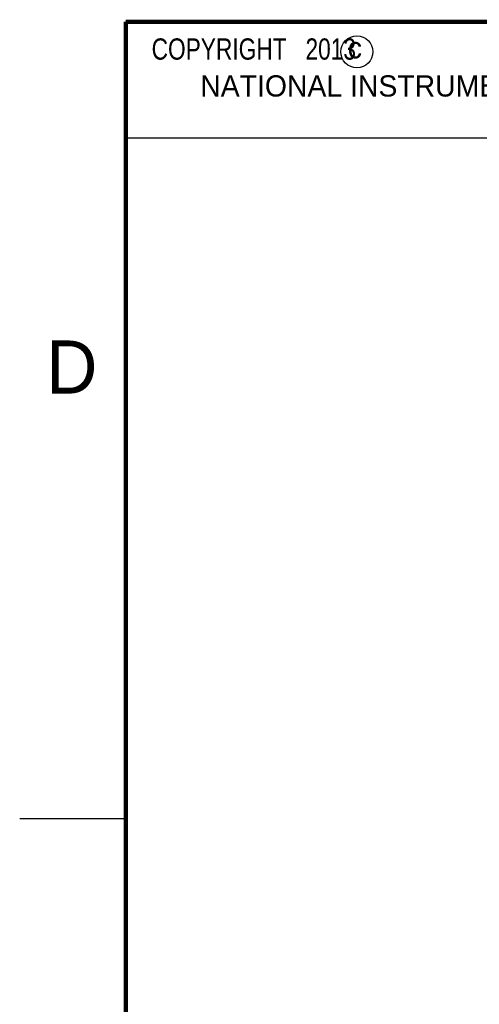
# Model space of a CAD drawing. Header units: inches. Extents: x 0 to 22, y 0 to 17.
# Tile 9 of 30: x 0 to 2.2, y 11.9 to 16.5. Entities that reach past the tile are written whole.
import ezdxf

# ---------------------------------------------------------------- set-up
doc = ezdxf.new("R2010")
doc.units = ezdxf.units.IN
doc.header["$LTSCALE"] = 1.21
doc.header["$MEASUREMENT"] = 0
doc.layers.get('0').update_dxf_attribs({"linetype": 'CONTINUOUS'})
doc.layers.add('DETAIL', color=7, linetype='CONTINUOUS')
doc.styles.get("Standard").update_dxf_attribs({"font": 'txt', "width": 0.8})
doc.styles.add('TEXTSTYLE_2', font='txt')

msp = doc.modelspace()

# ---------------------------------------------------------------- linework, layer by layer
at = {"color": 2, "linetype": 'CONTINUOUS'}
for p, q in [((0.4999, 16.5), (9.1249, 16.5)), ((0.4999, 16.5), (0.4999, 15.9531)), ((0.4999, 15.9531), (9.1249, 15.9531)), ((0, 12.75), (0.5, 12.75))]:
    msp.add_line(p, q, dxfattribs=at)
at = {"color": 7, "linetype": 'CONTINUOUS', "const_width": 0.02}
for points in [[(0.5, 16.5), (0.5, 0.5)], [(21.5, 16.5), (0.5, 16.5)]]:
    msp.add_lwpolyline(points, dxfattribs=at)
at = {"color": 2, "linetype": 'CONTINUOUS'}
msp.add_circle((1.5893, 16.359), 0.0754, dxfattribs=at)

# ---------------------------------------------------------------- texts
at = {"color": 2, "linetype": 'CONTINUOUS', "attachment_point": 1, "line_spacing_factor": 0.9, "style": 'TEXTSTYLE_2'}
for s, insert, char_height, width in [('c', (1.5463, 16.428), 0.1, 0.1), ('NATIONAL INSTRUMENTS CORPORATION AND ITS LICENSORS.  ALL RIGHTS RESERVED.', (0.851, 16.2482), 0.1, 7.3), ('D', (0.125, 15), 0.25, 0.25)]:
    msp.add_mtext(s, dxfattribs=dict(at, insert=insert, char_height=char_height, width=width))
at = {"layer": 'DETAIL', "color": 2, "linetype": 'CONTINUOUS', "insert": (0.5624, 16.4219), "char_height": 0.1, "width": 1.44, "attachment_point": 1, "line_spacing_factor": 0.9}
msp.add_mtext('  COPYRIGHT   2013', dxfattribs=at)

doc.saveas('drawing.dxf')
